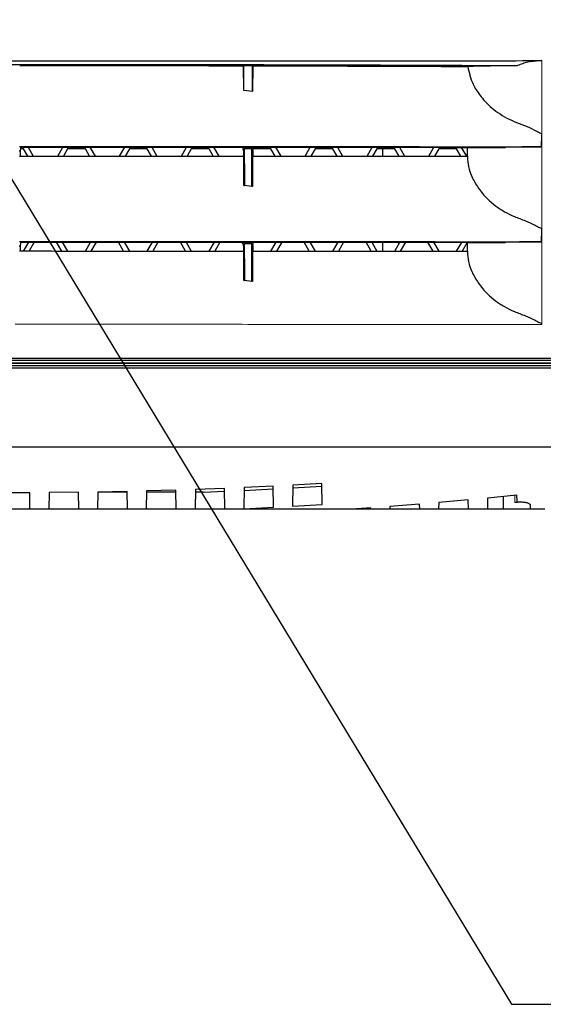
# Model space of a CAD drawing. Header units: millimetres. Extents: x 0 to 1118, y 0 to 864.
# Tile 68 of 117: x 570 to 592, y 409 to 449. Entities that reach past the tile are written whole.
import ezdxf

# ---------------------------------------------------------------- set-up
doc = ezdxf.new("R2010")
doc.units = ezdxf.units.MM
doc.styles.add('SLDTEXTSTYLE0', font='TXT', dxfattribs={"width": 0.75})
doc.dimstyles.new('SLDDIMSTYLE0', dxfattribs={"dimtxt": 3.175, "dimasz": 3.302, "dimexe": 0, "dimexo": 0.0625, "dimgap": 0.79375, "dimtad": 0, "dimtih": 1, "dimtoh": 1, "dimdec": 1, "dimlfac": 5, "dimrnd": 1e-09, "dimzin": 4, "dimdsep": 46, "dimtxsty": 'SLDTEXTSTYLE0', "dimsah": 1, "dimcen": 0.09, "dimadec": 0, "dimazin": 1, "dimtfac": 1, "dimtdec": 1, "dimtofl": 0, "dimtmove": 0, "dimatfit": 3, "dimfxl": 1, "dimfrac": 2, "dimtolj": 1, "dimtzin": 12, "dimarcsym": 0})
doc.dimstyles.new('SLDDIMSTYLE3', dxfattribs={"dimtxt": 0.18, "dimasz": 3.302, "dimexe": 0, "dimexo": 0.0625, "dimgap": 0, "dimtad": 0, "dimtih": 1, "dimtoh": 1, "dimdec": 0, "dimrnd": 1e-09, "dimzin": 0, "dimdsep": 46, "dimtxsty": 'Standard', "dimsah": 1, "dimcen": 0.09, "dimadec": 0, "dimazin": 0, "dimtfac": 3.302, "dimtdec": 0, "dimtofl": 0, "dimtmove": 0, "dimatfit": 3, "dimfxl": 1, "dimfrac": 2, "dimtolj": 1, "dimtzin": 0, "dimarcsym": 0})

# ---------------------------------------------------------------- blocks, each defined once
blk = doc.blocks.new('_D')
at = {"color": 7, "linetype": 'Continuous', "lineweight": 0}
for p, q in [((556.113, 499.94), (670.967, 499.94)), ((667.792, 499.94), (667.792, 469.142)), ((667.792, 468.497), (666.825, 468.497)), ((666.825, 468.497), (666.825, 463.457)), ((678.349, 468.497), (679.317, 468.497)), ((679.317, 468.497), (679.317, 463.457)), ((666.825, 463.457), (667.792, 463.457)), ((679.317, 463.457), (678.349, 463.457)), ((667.792, 420.94), (667.792, 462.812)), ((619.613, 420.94), (670.967, 420.94))]:
    blk.add_line(p, q, dxfattribs=at)
at = {"color": 7, "linetype": 'Continuous', "lineweight": 18}
for points in [[(667.792, 499.94), (667.284, 496.638), (668.3, 496.638)], [(667.792, 420.94), (668.3, 424.242), (667.284, 424.242)]]:
    blk.add_solid(points, dxfattribs=at)
at = {"color": 7, "linetype": 'Continuous', "lineweight": 18, "char_height": 3.175, "attachment_point": 1, "style": 'SLDTEXTSTYLE0'}
for s, insert in [('395.0', (655.301, 467.55)), ('15.55', (667.792, 467.55))]:
    blk.add_mtext(s, dxfattribs=dict(at, insert=insert))
blk = doc.blocks.new('_D_2')
at = {"color": 7, "linetype": 'Continuous', "lineweight": 0}
for p, q in [((559.947, 462.348), (640.967, 462.348)), ((637.792, 462.348), (637.792, 448.56)), ((638.965, 447.915), (637.998, 447.915)), ((637.998, 447.915), (637.998, 442.875)), ((647.176, 447.915), (648.144, 447.915)), ((648.144, 447.915), (648.144, 442.875)), ((637.998, 442.875), (638.965, 442.875)), ((648.144, 442.875), (647.176, 442.875)), ((637.792, 420.94), (637.792, 442.23)), ((619.613, 420.94), (640.967, 420.94))]:
    blk.add_line(p, q, dxfattribs=at)
at = {"color": 7, "linetype": 'Continuous', "lineweight": 18}
for points in [[(637.792, 462.348), (637.284, 459.046), (638.3, 459.046)], [(637.792, 420.94), (638.3, 424.242), (637.284, 424.242)]]:
    blk.add_solid(points, dxfattribs=at)
at = {"color": 7, "linetype": 'Continuous', "lineweight": 18, "char_height": 3.175, "attachment_point": 1, "style": 'SLDTEXTSTYLE0'}
for s, insert in [('207.0', (626.474, 446.967)), ('8.15', (638.965, 446.967))]:
    blk.add_mtext(s, dxfattribs=dict(at, insert=insert))

msp = doc.modelspace()

# ---------------------------------------------------------------- linework, layer by layer
at = {"color": 7, "linetype": 'Continuous', "lineweight": 25}
for p, q in [((579.227, 447.1353), (579.2369, 447.1549)), ((579.2369, 446.129), (579.227, 447.1353)), ((579.2369, 447.1549), (579.5969, 447.1549)), ((579.2369, 446.129), (579.2369, 447.1549)), ((579.5969, 447.1549), (579.6071, 447.1345)), ((579.5969, 446.0892), (579.5969, 447.1549)), ((579.6071, 447.1345), (579.5969, 446.0892)), ((579.5969, 446.0892), (579.2369, 446.129)), ((591.4619, 444.3208), (591.462, 444.361)), ((570.0054, 443.657), (570.048, 443.657)), ((570.0232, 443.8338), (570.0742, 443.8338)), ((570.0742, 443.8338), (570.048, 443.657)), ((570.048, 443.657), (570.048, 443.4423)), ((570.1898, 443.7385), (570.0601, 443.7385)), ((570.3608, 443.4424), (570.1898, 443.7385)), ((570.3748, 443.8075), (570.5856, 443.4423)), ((571.5946, 443.4422), (571.8054, 443.8073)), ((571.9966, 443.7385), (571.8255, 443.4422)), ((572.7298, 443.7385), (571.9966, 443.7385)), ((572.9009, 443.4421), (572.7298, 443.7385)), ((572.915, 443.8072), (573.1258, 443.442)), ((574.1343, 443.4418), (574.3451, 443.8069)), ((574.5366, 443.7385), (574.3652, 443.4418)), ((575.2698, 443.7385), (574.5366, 443.7385)), ((575.4413, 443.4415), (575.2698, 443.7385)), ((575.4554, 443.8066), (575.6662, 443.4414)), ((576.6738, 443.4409), (576.8847, 443.8061)), ((577.0766, 443.7385), (576.9047, 443.4408)), ((577.8098, 443.7385), (577.0766, 443.7385)), ((577.9819, 443.4404), (577.8098, 443.7385)), ((577.9959, 443.8056), (578.2068, 443.4403)), ((579.2229, 443.6727), (579.2, 443.8102)), ((579.2546, 443.6727), (579.2229, 443.6727)), ((579.2229, 443.6727), (579.2229, 443.4397)), ((579.2669, 443.7461), (579.2546, 443.6727)), ((579.2546, 443.6727), (579.2546, 443.4397)), ((579.2669, 443.7461), (579.5669, 443.7461)), ((579.2669, 442.2257), (579.2669, 443.7461)), ((579.5669, 443.7461), (579.5791, 443.6727)), ((579.5669, 442.1926), (579.5669, 443.7461)), ((579.5791, 443.6727), (579.6108, 443.6727)), ((579.5791, 443.6727), (579.5791, 443.4397)), ((579.6108, 443.6727), (579.6333, 443.8074)), ((579.6108, 443.6727), (579.6108, 443.4381)), ((580.3498, 443.7385), (579.6218, 443.7385)), ((580.5227, 443.4391), (580.3498, 443.7385)), ((580.5367, 443.8043), (580.7476, 443.4389)), ((581.7523, 443.4383), (581.9631, 443.8034)), ((582.1566, 443.7385), (581.9832, 443.4382)), ((582.8898, 443.7385), (582.1566, 443.7385)), ((583.0637, 443.4374), (582.8898, 443.7385)), ((583.0777, 443.8025), (583.2886, 443.4372)), ((584.2912, 443.4364), (584.502, 443.8015)), ((584.6966, 443.7385), (584.5221, 443.4362)), ((585.4298, 443.7385), (584.6966, 443.7385)), ((584.9352, 443.4358), (584.9352, 443.7385)), ((585.6049, 443.4352), (585.4298, 443.7385)), ((585.6188, 443.8006), (585.8299, 443.435)), ((586.8298, 443.434), (587.0407, 443.7992)), ((587.2366, 443.7385), (587.0606, 443.4338)), ((587.9698, 443.7385), (587.2366, 443.7385)), ((588.1464, 443.4327), (587.9698, 443.7385)), ((588.1603, 443.7981), (588.3713, 443.4325)), ((588.4133, 443.7722), (588.4132, 443.7722)), ((588.4132, 443.4325), (588.4132, 443.7722)), ((588.4137, 443.7727), (588.4133, 443.7722)), ((570.0232, 443.4424), (570.048, 443.4423)), ((579.2132, 443.4399), (579.2229, 443.4566)), ((579.2369, 442.229), (579.2369, 443.4399)), ((579.2546, 443.4397), (579.2369, 443.4397)), ((579.5791, 443.4397), (579.5969, 443.4397)), ((579.5969, 443.4397), (579.5969, 442.1892)), ((579.5969, 443.4397), (579.6108, 443.4381)), ((585.5952, 443.4352), (585.5952, 443.4521)), ((588.4133, 443.4325), (588.4137, 443.4102)), ((579.2369, 442.229), (579.2669, 442.2257)), ((579.5669, 442.1926), (579.2669, 442.2257)), ((579.5969, 442.1892), (579.5669, 442.1926)), ((591.4619, 440.4208), (591.462, 440.461)), ((570.0232, 439.9338), (570.0742, 439.9338)), ((570.0742, 439.9338), (570.048, 439.757)), ((570.1898, 439.5325), (570.4063, 439.9075)), ((570.63, 439.9074), (570.4192, 439.5423)), ((571.7612, 439.5422), (571.5504, 439.9073)), ((571.7802, 439.9073), (571.9966, 439.5325)), ((572.7298, 439.5325), (572.9461, 439.9072)), ((573.1698, 439.9072), (572.959, 439.5421)), ((574.3014, 439.5418), (574.0906, 439.907)), ((574.3204, 439.9069), (574.5366, 439.5325)), ((575.2698, 439.5325), (575.4858, 439.9065)), ((575.7094, 439.9065), (575.4986, 439.5414)), ((576.842, 439.5409), (576.6311, 439.9062)), ((576.8609, 439.9061), (577.0766, 439.5325)), ((577.8098, 439.5325), (578.0252, 439.9056)), ((578.2488, 439.9055), (578.038, 439.5404)), ((579.2127, 439.8341), (579.1717, 439.905)), ((579.2229, 439.7727), (579.2, 439.9102)), ((579.6108, 439.7727), (579.6333, 439.9074)), ((580.3498, 439.5325), (580.5645, 439.9043)), ((580.7881, 439.9042), (580.5773, 439.5391)), ((581.9235, 439.5382), (581.7126, 439.9036)), ((581.9424, 439.9034), (582.1566, 439.5325)), ((582.8898, 439.5325), (583.1034, 439.9025)), ((583.327, 439.9024), (583.1163, 439.5373)), ((584.4646, 439.5363), (584.2537, 439.9017)), ((584.4836, 439.9015), (584.6966, 439.5325)), ((584.9352, 439.5358), (584.9352, 439.9011)), ((585.4298, 439.5325), (585.6423, 439.9006)), ((585.5952, 439.819), (585.5952, 439.9006)), ((585.8659, 439.9004), (585.655, 439.5351)), ((587.006, 439.5338), (586.7949, 439.8994)), ((587.0249, 439.8992), (587.2366, 439.5325)), ((587.9698, 439.5325), (588.1808, 439.898)), ((588.4023, 439.8941), (588.1936, 439.5327)), ((588.4133, 439.8722), (588.4132, 439.8722)), ((588.4132, 439.5325), (588.4132, 439.8722)), ((588.4137, 439.8727), (588.4133, 439.8722)), ((570.0054, 439.757), (570.048, 439.757)), ((570.0232, 439.5424), (570.048, 439.5423)), ((570.048, 439.757), (570.048, 439.5423)), ((571.9966, 439.5325), (572.7298, 439.5325)), ((574.5366, 439.5325), (575.2698, 439.5325)), ((577.0766, 439.5325), (577.8098, 439.5325)), ((579.2546, 439.7727), (579.2229, 439.7727)), ((579.2229, 439.7727), (579.2229, 439.5397)), ((579.2369, 438.329), (579.2369, 439.5399)), ((579.2546, 439.5397), (579.2369, 439.5397)), ((579.2669, 439.8461), (579.2546, 439.7727)), ((579.2546, 439.7727), (579.2546, 439.5397)), ((579.2669, 439.8461), (579.5669, 439.8461)), ((579.2669, 438.3257), (579.2669, 439.8461)), ((579.5669, 439.8461), (579.5791, 439.7727)), ((579.5669, 438.2926), (579.5669, 439.8461)), ((579.5791, 439.7727), (579.6108, 439.7727)), ((579.5791, 439.7727), (579.5791, 439.5397)), ((579.5791, 439.5397), (579.5969, 439.5397)), ((579.5969, 439.5397), (579.5969, 438.2892)), ((579.5969, 439.5397), (579.6108, 439.5381)), ((579.6108, 439.7727), (579.6108, 439.5381)), ((579.6166, 439.5325), (580.3498, 439.5325)), ((582.1566, 439.5325), (582.8898, 439.5325)), ((584.6966, 439.5325), (585.4298, 439.5325)), ((587.2366, 439.5325), (587.9698, 439.5325)), ((588.4133, 439.5325), (588.4137, 439.5102)), ((579.2369, 438.329), (579.2669, 438.3257)), ((579.5669, 438.2926), (579.2669, 438.3257)), ((579.5969, 438.2892), (579.5669, 438.2926)), ((591.4619, 436.5208), (591.462, 436.561)), ((545.9787, 435.1395), (593.7077, 435.1395)), ((593.6779, 435.0395), (546.0085, 435.0395)), ((545.9797, 434.7429), (593.7067, 434.7429)), ((546.0085, 434.8395), (593.6779, 434.8395)), ((546.0532, 434.9395), (593.6332, 434.9395)), ((593.6332, 434.9395), (546.0532, 434.9395)), ((545.9886, 431.5036), (593.6978, 431.5036)), ((577.2454, 429.7505), (577.2312, 428.9395)), ((578.4407, 429.7965), (577.2454, 429.7505)), ((578.4557, 428.9395), (578.4407, 429.7965)), ((579.2468, 429.8313), (579.2316, 428.961)), ((579.2447, 429.7113), (580.4411, 429.7713)), ((580.4391, 429.8885), (579.2468, 429.8313)), ((580.4542, 429.0224), (580.4391, 429.8885)), ((581.2485, 429.9311), (581.2334, 429.0653)), ((581.2465, 429.8156), (582.4391, 429.8871)), ((582.4372, 429.9992), (581.2485, 429.9311)), ((582.4522, 429.1383), (582.4372, 429.9992)), ((570.4438, 429.6191), (569.2431, 429.6191)), ((570.4557, 428.9395), (570.4438, 429.6191)), ((571.2432, 429.623), (571.2312, 428.9395)), ((572.4435, 429.6346), (571.2432, 429.623)), ((572.4557, 428.9395), (572.4435, 429.6346)), ((573.2436, 429.6462), (573.2312, 428.9395)), ((574.4434, 429.6395), (573.2434, 429.6395)), ((574.4429, 429.6694), (573.2436, 429.6462)), ((574.4557, 428.9395), (574.4429, 429.6694)), ((575.2443, 429.6887), (575.2312, 428.9395)), ((576.4434, 429.6395), (575.2434, 429.6395)), ((576.442, 429.7234), (575.2443, 429.6887)), ((576.4557, 428.9395), (576.442, 429.7234)), ((577.5774, 429.6395), (577.2434, 429.6395)), ((577.5774, 429.6395), (578.4428, 429.6751)), ((589.2392, 429.3947), (589.2312, 428.9395)), ((590.4457, 429.5121), (589.2392, 429.3947)), ((589.8812, 429.4572), (589.8812, 428.9395)), ((590.4502, 429.2526), (590.4457, 429.5121)), ((570.4557, 428.9395), (569.2312, 428.9395)), ((571.2312, 428.9395), (570.4557, 428.9395)), ((572.4557, 428.9395), (571.2312, 428.9395)), ((573.2312, 428.9395), (572.4557, 428.9395)), ((574.4557, 428.9395), (573.2312, 428.9395)), ((575.2312, 428.9395), (574.4557, 428.9395)), ((576.4557, 428.9395), (575.2312, 428.9395)), ((577.2312, 428.9395), (576.4557, 428.9395)), ((578.4557, 428.9395), (577.2312, 428.9395)), ((583.6702, 428.9395), (578.4557, 428.9395)), ((579.2316, 428.961), (580.4542, 429.0224)), ((581.2334, 429.0653), (582.4522, 429.1383)), ((584.4547, 428.9948), (583.6702, 428.9395)), ((584.4557, 428.9395), (583.6702, 428.9395)), ((584.4557, 428.9395), (584.4547, 428.9948)), ((585.2312, 428.9395), (584.4557, 428.9395)), ((585.2332, 429.0526), (585.2312, 428.9395)), ((586.4557, 428.9395), (585.2312, 428.9395)), ((586.452, 429.1488), (585.2332, 429.0526)), ((586.4557, 428.9395), (586.452, 429.1488)), ((587.2312, 428.9395), (586.4557, 428.9395)), ((587.236, 429.2143), (587.2312, 428.9395)), ((588.4557, 428.9395), (587.2312, 428.9395)), ((588.449, 429.3213), (587.236, 429.2143)), ((588.4557, 428.9395), (588.449, 429.3213)), ((589.2312, 428.9395), (588.4557, 428.9395)), ((589.8812, 428.9395), (589.2312, 428.9395)), ((591.0012, 428.9395), (589.8812, 428.9395)), ((591.0012, 428.9395), (591.0012, 429.0814)), ((591.5956, 428.9395), (591.0012, 428.9395))]:
    msp.add_line(p, q, dxfattribs=at)
at = {"color": 7, "linetype": 'Continuous', "lineweight": 18}
for p, q in [((591.4619, 444.3639), (591.4619, 447.3582)), ((591.462, 444.3639), (591.4619, 444.3639)), ((591.4619, 440.4639), (591.4619, 444.3208)), ((584.9452, 443.4358), (584.9452, 443.7385)), ((588.4137, 443.4102), (588.4137, 443.7727)), ((585.5852, 443.4352), (585.5852, 443.4694)), ((591.462, 440.4639), (591.4619, 440.4639)), ((591.4619, 436.5639), (591.4619, 440.4208)), ((584.9452, 439.5358), (584.9452, 439.9011)), ((585.5852, 439.8016), (585.5852, 439.9006)), ((588.4137, 439.5102), (588.4137, 439.8727)), ((591.462, 436.5639), (591.4619, 436.5639)), ((590.3646, 429.2093), (590.3603, 429.5041))]:
    msp.add_line(p, q, dxfattribs=at)
at = {"color": 7, "linetype": 'Continuous', "lineweight": 25, "flags": 128}
for points in [[(579.2546, 443.4397), (579.2546, 443.4396), (579.2608, 442.8144), (579.2665, 442.2257)], [(579.5791, 443.4397), (579.573, 442.8145), (579.5699, 442.5018), (579.5669, 442.1926)], [(579.2546, 439.5397), (579.2546, 439.5396), (579.2608, 438.9144), (579.2665, 438.3257)], [(579.5791, 439.5397), (579.573, 438.9145), (579.5699, 438.6018), (579.5669, 438.2926)]]:
    msp.add_lwpolyline(points, dxfattribs=at)
at = {"color": 7, "linetype": 'Continuous', "lineweight": 25}
for centre in [(589.2417, 444.3637), (589.2417, 440.4637), (589.2417, 436.5637)]:
    msp.add_arc(centre, 2.2203, 359.93244, 0.00725, dxfattribs=at)
msp.add_ellipse((590.8133, 447.1014), major_axis=(2.4, 0), ratio=0.0174551, start_param=1.7290061, end_param=3.0282031, dxfattribs=at)
for points, knots in [([(548.2245, 447.3582), (549.6358, 447.3566), (552.4585, 447.3533), (556.7618, 447.3498), (561.0997, 447.3472), (565.4651, 447.3457), (569.8432, 447.3451), (574.2213, 447.3457), (578.5866, 447.3472), (582.9245, 447.3498), (587.2279, 447.3533), (590.0506, 447.3566), (591.4619, 447.3582)], [0, 0, 0, 0, 0.10000003, 0.20000004, 0.30000004, 0.40000002, 0.5, 0.59999998, 0.69999996, 0.79999996, 0.89999997, 1, 1, 1, 1]), ([(590.4352, 447.1428), (589.687, 447.1462), (587.4675, 447.1564), (584.8458, 447.1659), (582.5976, 447.1727), (581.0953, 447.1769), (579.588, 447.1804), (578.0768, 447.1834), (576.9417, 447.1854), (575.4262, 447.1876), (573.908, 447.1892), (572.3883, 447.1903), (570.8679, 447.191), (569.3468, 447.1911), (567.8262, 447.1906), (566.3061, 447.1897), (564.7874, 447.1882), (563.271, 447.1862), (561.7565, 447.1838), (560.2452, 447.1808), (558.7382, 447.1772), (557.2344, 447.1732), (555.7357, 447.1687), (553.87, 447.1623), (552.0127, 447.1552), (550.3522, 447.148), (549.4347, 447.1436), (549.2512, 447.1428)], [0, 0, 0, 0, 0.0557021, 0.1652206, 0.1925892, 0.2199579, 0.2746996, 0.3020683, 0.329437, 0.3568056, 0.4115474, 0.4389161, 0.4662847, 0.5210265, 0.5483952, 0.5757639, 0.6305056, 0.6578743, 0.685243, 0.7399847, 0.7673534, 0.794722, 0.8494637, 0.8768324, 0.9315742, 0.9863159, 1, 1, 1, 1]), ([(579.227, 447.1353), (577.7017, 447.1381), (575.4113, 447.1422), (572.3417, 447.1447), (570.8031, 447.145), (570.0335, 447.1451)], [0, 0, 0, 0, 0.4991069, 0.7494416, 1, 1, 1, 1]), ([(588.4288, 447.1061), (586.9726, 447.112), (584.0553, 447.1236), (581.0915, 447.1308), (579.6071, 447.1345)], [0, 0, 0, 0, 0.4991711, 1, 1, 1, 1]), ([(591.4619, 447.3579), (591.2719, 447.3451), (591.0093, 447.3273), (590.6798, 447.2344), (590.5281, 447.1807), (590.4475, 447.1478), (590.4352, 447.1428)], [0, 0, 0, 0, 0.5442946, 0.7518361, 0.9620628, 1, 1, 1, 1]), ([(588.4288, 447.1061), (588.4827, 446.8685), (588.573, 446.4701), (588.9182, 445.9202), (589.2751, 445.5276), (589.6603, 445.2217), (590.0223, 444.9961), (590.4343, 444.8184), (590.848, 444.6644), (591.1645, 444.5121), (591.3549, 444.4146), (591.4308, 444.3783), (591.4539, 444.3652), (591.4604, 444.3642), (591.4619, 444.3639)], [0, 0, 0, 0, 0.2113053, 0.3542436, 0.5022997, 0.5919845, 0.6838341, 0.773691, 0.8660931, 0.9470118, 0.9839475, 0.9959063, 0.9990552, 1, 1, 1, 1]), ([(570.0703, 443.8075), (571.3206, 443.8074), (573.8239, 443.8072), (577.5725, 443.806), (581.5285, 443.8039), (585.6782, 443.8008), (588.5469, 443.7977), (589.9799, 443.7962)], [0, 0, 0, 0, 0.1863452, 0.3730712, 0.5599699, 0.7801786, 1, 1, 1, 1]), ([(570.0742, 443.8338), (570.9636, 443.8337), (572.7438, 443.8336), (575.9229, 443.8329), (578.2029, 443.8318), (579.5969, 443.8312)], [0, 0, 0, 0, 0.2795103, 0.5594901, 1, 1, 1, 1]), ([(579.5969, 443.8312), (580.717, 443.8305), (582.9565, 443.8292), (586.0478, 443.8266), (588.8783, 443.8238), (590.5883, 443.8218), (591.4426, 443.8208)], [0, 0, 0, 0, 0.28037626, 0.5605876, 0.78048246, 1, 1, 1, 1]), ([(591.4426, 443.8208), (591.1759, 443.8196), (590.7977, 443.8177), (590.3043, 443.8067), (590.0888, 443.7997), (589.9799, 443.7962)], [0, 0, 0, 0, 0.5422655, 0.768827, 1, 1, 1, 1]), ([(570.048, 443.4424), (570.9062, 443.4423), (572.6242, 443.4422), (575.6917, 443.4415), (577.8918, 443.4405), (579.2369, 443.4399)], [0, 0, 0, 0, 0.2795123, 0.5595023, 1, 1, 1, 1]), ([(579.6108, 443.4397), (580.44, 443.4392), (582.098, 443.4382), (585.0401, 443.4359), (587.1342, 443.4338), (588.4133, 443.4325)], [0, 0, 0, 0, 0.28022918, 0.56037334, 1, 1, 1, 1]), ([(588.4137, 443.4102), (588.4245, 443.2769), (588.4464, 443.0075), (588.5931, 442.575), (588.8443, 442.1199), (589.1841, 441.7173), (589.5586, 441.3949), (589.9235, 441.1514), (590.3421, 440.9487), (590.7821, 440.7949), (591.1249, 440.6317), (591.3367, 440.5235), (591.4247, 440.4816), (591.4521, 440.4658), (591.46, 440.4643), (591.4619, 440.4639)], [0, 0, 0, 0, 0.1129816, 0.2282402, 0.3627197, 0.5017713, 0.5898656, 0.680094, 0.7683617, 0.8596093, 0.9422287, 0.9818796, 0.9953258, 0.9988878, 1, 1, 1, 1]), ([(570.0703, 439.9075), (571.3206, 439.9074), (573.8239, 439.9072), (577.5725, 439.906), (581.5285, 439.9039), (585.6782, 439.9008), (588.5469, 439.8977), (589.9799, 439.8962)], [0, 0, 0, 0, 0.1863452, 0.3730712, 0.5599699, 0.7801786, 1, 1, 1, 1]), ([(570.0742, 439.9338), (570.9636, 439.9337), (572.7438, 439.9336), (575.9229, 439.9329), (578.2029, 439.9318), (579.5969, 439.9312)], [0, 0, 0, 0, 0.2795103, 0.5594901, 1, 1, 1, 1]), ([(579.5969, 439.9312), (580.717, 439.9305), (582.9565, 439.9292), (586.0478, 439.9266), (588.8783, 439.9238), (590.5883, 439.9218), (591.4426, 439.9208)], [0, 0, 0, 0, 0.28037626, 0.5605876, 0.78048246, 1, 1, 1, 1]), ([(591.4426, 439.9208), (591.1759, 439.9196), (590.7977, 439.9177), (590.3043, 439.9067), (590.0888, 439.8997), (589.9799, 439.8962)], [0, 0, 0, 0, 0.5422655, 0.768827, 1, 1, 1, 1]), ([(570.048, 439.5424), (570.9062, 439.5423), (572.6242, 439.5422), (575.6917, 439.5415), (577.8918, 439.5405), (579.2369, 439.5399)], [0, 0, 0, 0, 0.2795123, 0.5595023, 1, 1, 1, 1]), ([(579.6108, 439.5397), (580.44, 439.5392), (582.098, 439.5382), (585.0401, 439.5359), (587.1342, 439.5338), (588.4133, 439.5325)], [0, 0, 0, 0, 0.2802292, 0.5603733, 1, 1, 1, 1]), ([(588.4137, 439.5102), (588.4245, 439.3769), (588.4464, 439.1075), (588.5931, 438.675), (588.8443, 438.2199), (589.1841, 437.8173), (589.5586, 437.4949), (589.9235, 437.2514), (590.3421, 437.0487), (590.7821, 436.8949), (591.1249, 436.7317), (591.3367, 436.6235), (591.4247, 436.5816), (591.4521, 436.5658), (591.46, 436.5643), (591.4619, 436.5639)], [0, 0, 0, 0, 0.1129816, 0.2282402, 0.3627197, 0.5017713, 0.5898656, 0.680094, 0.7683617, 0.8596093, 0.9422287, 0.9818796, 0.9953258, 0.9988878, 1, 1, 1, 1]), ([(590.4502, 429.2526), (590.449, 429.2483), (590.4467, 429.2397), (590.4277, 429.227), (590.3999, 429.2159), (590.3762, 429.2115), (590.3646, 429.2093)], [0, 0, 0, 0, 0.2534497, 0.5069533, 0.7574894, 1, 1, 1, 1]), ([(591.0011, 429.0814), (591.0011, 429.0814), (591.0129, 429.1056), (590.9719, 429.1484), (590.8748, 429.1986), (590.721, 429.2254), (590.5437, 429.2304), (590.4237, 429.2162), (590.3646, 429.2093)], [0, 0, 0, 0, 0.0004963, 0.219152, 0.4306926, 0.62979, 0.8176137, 1, 1, 1, 1])]:
    msp.add_open_spline(points, degree=3, knots=knots, dxfattribs=at)
at = {"color": 7, "linetype": 'Continuous', "lineweight": 18}
for points, knots in [([(591.4619, 444.3208), (591.4619, 444.3208), (591.4618, 444.3208), (591.4617, 444.3208), (591.4615, 444.3206), (591.4612, 444.3202), (591.4608, 444.3193), (591.46, 444.3162), (591.4577, 444.3008), (591.4557, 444.2709), (591.452, 444.198), (591.4473, 444.0472), (591.4445, 443.9114), (591.4426, 443.8208)], [0, 0, 0, 0, 0.00008239, 0.00043684, 0.00078772, 0.00165294, 0.00337674, 0.00681832, 0.02057916, 0.0965542, 0.1864076, 0.45765109, 1, 1, 1, 1]), ([(591.4619, 440.4208), (591.4619, 440.4208), (591.4618, 440.4208), (591.4617, 440.4208), (591.4615, 440.4206), (591.4612, 440.4202), (591.4608, 440.4193), (591.46, 440.4162), (591.4577, 440.4008), (591.4557, 440.3709), (591.452, 440.298), (591.4473, 440.1472), (591.4445, 440.0114), (591.4426, 439.9208)], [0, 0, 0, 0, 0.00008238, 0.00043683, 0.00078771, 0.00165293, 0.00337673, 0.00681831, 0.02057916, 0.0965542, 0.1864076, 0.45765109, 1, 1, 1, 1]), ([(580.7545, 436.5305), (579.5463, 436.5312), (577.1311, 436.5325), (573.4889, 436.5336), (571.058, 436.5337), (569.8432, 436.5338)], [0, 0, 0, 0, 0.3336806, 0.667014, 1, 1, 1, 1]), ([(591.4619, 436.5208), (590.2828, 436.5222), (587.9284, 436.5249), (584.3543, 436.5281), (581.9532, 436.5297), (580.7545, 436.5305)], [0, 0, 0, 0, 0.3343883, 0.6677217, 1, 1, 1, 1])]:
    msp.add_open_spline(points, degree=3, knots=knots, dxfattribs=at)

# ---------------------------------------------------------------- dimensions: what is measured, and where the dimension line sits
for base, p1, picture, middle in [((667.7924, 420.9395), (554.8425, 499.9395), '_D', (667.7924, 465.9773)), ((637.7924, 420.9395), (558.6767, 462.3475), '_D_2', (637.7924, 445.3947))]:
    dim = msp.add_linear_dim(base=base, p1=p1, p2=(618.3432, 420.9395), angle=90, dimstyle='SLDDIMSTYLE0', dxfattribs=at)
    dim.commit()
    dim.dimension.update_dxf_attribs({"geometry": picture, "text_midpoint": middle, "dimtype": 160})

# ---------------------------------------------------------------- leaders
at = {"color": 7, "linetype": 'Continuous', "lineweight": 0}
msp.add_leader([(558.3804, 461.1643), (590.2182, 408.6123), (596.5682, 408.6123)], dimstyle='SLDDIMSTYLE3', dxfattribs=at)

doc.saveas('drawing.dxf')
